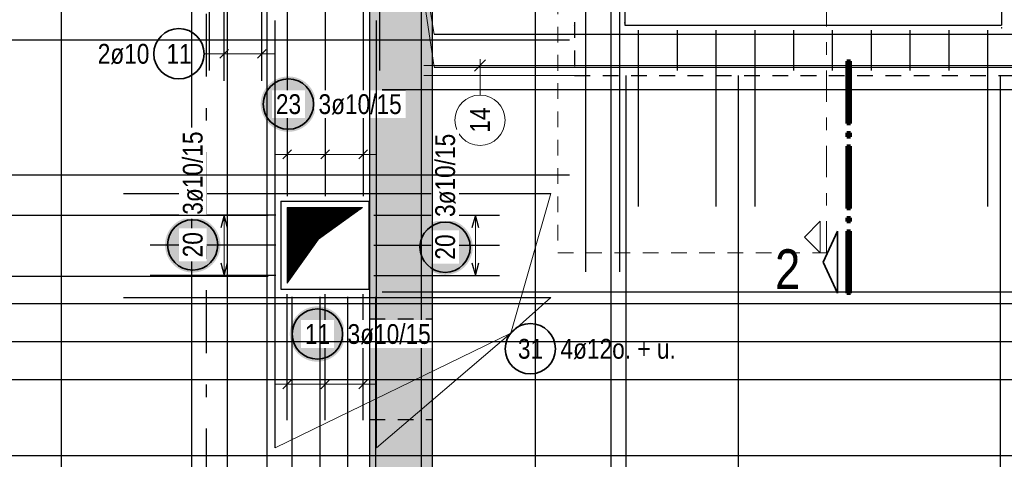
# Model space of a CAD drawing. Header units: millimetres. Extents: x -5 to 96, y -36 to 51.
# Tile 10 of 46: x 13.52 to 21.36, y 14.77 to 18.27. Entities that reach past the tile are written whole.
import ezdxf

# ---------------------------------------------------------------- set-up
doc = ezdxf.new("R2010")
doc.units = ezdxf.units.MM
for name, pattern in [('DASHDOT', [1, 0.5, -0.25, 0, -0.25]), ('DASHDOTX2', [2, 1, -0.5, 0, -0.5]), ('HIDDEN', [0.375, 0.25, -0.125])]:
    doc.linetypes.add(name, pattern=pattern)
for name, color, linetype, lineweight in [('Achsen', 7, 'Continuous', 20), ('Geschnittene Kanten', 7, 'Continuous', 20), ('Schraffuren', 7, 'Continuous', 20)]:
    doc.layers.add(name, color=color, linetype=linetype, lineweight=lineweight)
doc.styles.add('Arial Narrow', font='ARIALN.TTF')

msp = doc.modelspace()

# ---------------------------------------------------------------- hatches: boundary and pattern name
at = {"lineweight": 13}
h = msp.add_hatch(dxfattribs=at)
h.set_pattern_fill('Mau', color=6, scale=0.01, angle=45, style=0, pattern_type=2)
h.set_pattern_definition([(45, (0, 0), (-0.0036769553, 0.0036769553), [])])
h.paths.add_polyline_path([(15.652042, 16.176847), (15.902042, 16.526847), (16.252042, 16.776847), (15.652042, 16.776847)])
at = {"lineweight": 25, "true_color": 0xffffff}
for points in [[(15.12, 16.480072), (15.119866, 16.48775), (15.119464, 16.495418), (15.118795, 16.503068), (15.117859, 16.51069), (15.116658, 16.518274), (15.115192, 16.525812), (15.113465, 16.533294), (15.111478, 16.540712), (15.109232, 16.548055), (15.106732, 16.555316), (15.10398, 16.562485), (15.10098, 16.569554), (15.097735, 16.576513), (15.094248, 16.583355), (15.090526, 16.590072), (15.086571, 16.596654), (15.082388, 16.603094), (15.077984, 16.609384), (15.073362, 16.615517), (15.06853, 16.621485), (15.063492, 16.62728), (15.058255, 16.632896), (15.052825, 16.638326), (15.047209, 16.643564), (15.041413, 16.648601), (15.035446, 16.653434), (15.029313, 16.658055), (15.023022, 16.66246), (15.016582, 16.666642), (15.01, 16.670597), (15.003284, 16.67432), (14.996442, 16.677806), (14.989482, 16.681052), (14.982413, 16.684052), (14.975244, 16.686804), (14.967984, 16.689304), (14.96064, 16.691549), (14.953223, 16.693537), (14.945741, 16.695264), (14.938203, 16.696729), (14.930618, 16.697931), (14.922996, 16.698866), (14.915346, 16.699536), (14.907678, 16.699938), (14.9, 16.700072), (14.892322, 16.699938), (14.884654, 16.699536), (14.877004, 16.698866), (14.869382, 16.697931), (14.861797, 16.696729), (14.854259, 16.695264), (14.846777, 16.693537), (14.83936, 16.691549), (14.832016, 16.689304), (14.824756, 16.686804), (14.817587, 16.684052), (14.810518, 16.681052), (14.803558, 16.677806), (14.796716, 16.67432), (14.79, 16.670597), (14.783418, 16.666642), (14.776978, 16.66246), (14.770687, 16.658055), (14.764554, 16.653434), (14.758587, 16.648601), (14.752791, 16.643564), (14.747175, 16.638326), (14.741745, 16.632896), (14.736508, 16.62728), (14.73147, 16.621485), (14.726638, 16.615517), (14.722016, 16.609384), (14.717612, 16.603094), (14.713429, 16.596654), (14.709474, 16.590072), (14.705752, 16.583355), (14.702265, 16.576513), (14.69902, 16.569554), (14.69602, 16.562485), (14.693268, 16.555316), (14.690768, 16.548055), (14.688522, 16.540712), (14.686535, 16.533294), (14.684808, 16.525812), (14.683342, 16.518274), (14.682141, 16.51069), (14.681205, 16.503068), (14.680536, 16.495418), (14.680134, 16.48775), (14.68, 16.480072), (14.680134, 16.472394), (14.680536, 16.464725), (14.681205, 16.457075), (14.682141, 16.449454), (14.683342, 16.441869), (14.684808, 16.434331), (14.686535, 16.426849), (14.688522, 16.419431), (14.690768, 16.412088), (14.693268, 16.404827), (14.69602, 16.397658), (14.69902, 16.39059), (14.702265, 16.38363), (14.705752, 16.376788), (14.709474, 16.370072), (14.713429, 16.363489), (14.717612, 16.357049), (14.722016, 16.350759), (14.726638, 16.344626), (14.73147, 16.338658), (14.736508, 16.332863), (14.741745, 16.327247), (14.747175, 16.321817), (14.752791, 16.31658), (14.758587, 16.311542), (14.764554, 16.306709), (14.770687, 16.302088), (14.776978, 16.297683), (14.783418, 16.293501), (14.79, 16.289546), (14.796716, 16.285823), (14.803558, 16.282337), (14.810518, 16.279092), (14.817587, 16.276091), (14.824756, 16.273339), (14.832016, 16.270839), (14.83936, 16.268594), (14.846777, 16.266607), (14.854259, 16.264879), (14.861797, 16.263414), (14.869382, 16.262213), (14.877004, 16.261277), (14.884654, 16.260608), (14.892322, 16.260206), (14.9, 16.260072), (14.907678, 16.260206), (14.915346, 16.260608), (14.922996, 16.261277), (14.930618, 16.262213), (14.938203, 16.263414), (14.945741, 16.264879), (14.953223, 16.266607), (14.96064, 16.268594), (14.967984, 16.270839), (14.975244, 16.273339), (14.982413, 16.276091), (14.989482, 16.279092), (14.996442, 16.282337), (15.003284, 16.285823), (15.01, 16.289546), (15.016582, 16.293501), (15.023022, 16.297683), (15.029313, 16.302088), (15.035446, 16.306709), (15.041413, 16.311542), (15.047209, 16.31658), (15.052825, 16.321817), (15.058255, 16.327247), (15.063492, 16.332863), (15.06853, 16.338658), (15.073362, 16.344626), (15.077984, 16.350759), (15.082388, 16.357049), (15.086571, 16.363489), (15.090526, 16.370072), (15.094248, 16.376788), (15.097735, 16.38363), (15.10098, 16.39059), (15.10398, 16.397658), (15.106732, 16.404827), (15.109232, 16.412088), (15.111478, 16.419431), (15.113465, 16.426849), (15.115192, 16.434331), (15.116658, 16.441869), (15.117859, 16.449454), (15.118795, 16.457075), (15.119464, 16.464725)], [(17.129354, 16.461734), (17.12922, 16.469412), (17.128818, 16.477081), (17.128148, 16.48473), (17.127213, 16.492352), (17.126011, 16.499937), (17.124546, 16.507475), (17.122819, 16.514957), (17.120831, 16.522374), (17.118586, 16.529718), (17.116086, 16.536979), (17.113334, 16.544148), (17.110334, 16.551216), (17.107088, 16.558176), (17.103602, 16.565018), (17.099879, 16.571734), (17.095924, 16.578316), (17.091742, 16.584757), (17.087337, 16.591047), (17.082716, 16.59718), (17.077883, 16.603147), (17.072845, 16.608943), (17.067608, 16.614559), (17.062178, 16.619989), (17.056562, 16.625226), (17.050767, 16.630264), (17.044799, 16.635096), (17.038666, 16.639718), (17.032376, 16.644122), (17.025936, 16.648305), (17.019354, 16.65226), (17.012637, 16.655983), (17.005795, 16.659469), (16.998836, 16.662714), (16.991767, 16.665715), (16.984598, 16.668466), (16.977337, 16.670967), (16.969994, 16.673212), (16.962576, 16.675199), (16.955094, 16.676927), (16.947556, 16.678392), (16.939972, 16.679593), (16.93235, 16.680529), (16.9247, 16.681198), (16.917031, 16.6816), (16.909354, 16.681734), (16.901676, 16.6816), (16.894007, 16.681198), (16.886357, 16.680529), (16.878735, 16.679593), (16.871151, 16.678392), (16.863613, 16.676927), (16.856131, 16.675199), (16.848713, 16.673212), (16.84137, 16.670967), (16.834109, 16.668466), (16.82694, 16.665715), (16.819871, 16.662714), (16.812912, 16.659469), (16.80607, 16.655983), (16.799354, 16.65226), (16.792771, 16.648305), (16.786331, 16.644122), (16.780041, 16.639718), (16.773908, 16.635096), (16.76794, 16.630264), (16.762145, 16.625226), (16.756529, 16.619989), (16.751099, 16.614559), (16.745862, 16.608943), (16.740824, 16.603147), (16.735991, 16.59718), (16.73137, 16.591047), (16.726965, 16.584757), (16.722783, 16.578316), (16.718828, 16.571734), (16.715105, 16.565018), (16.711619, 16.558176), (16.708374, 16.551216), (16.705373, 16.544148), (16.702621, 16.536979), (16.700121, 16.529718), (16.697876, 16.522374), (16.695888, 16.514957), (16.694161, 16.507475), (16.692696, 16.499937), (16.691495, 16.492352), (16.690559, 16.48473), (16.689889, 16.477081), (16.689488, 16.469412), (16.689354, 16.461734), (16.689488, 16.454056), (16.689889, 16.446388), (16.690559, 16.438738), (16.691495, 16.431116), (16.692696, 16.423532), (16.694161, 16.415994), (16.695888, 16.408511), (16.697876, 16.401094), (16.700121, 16.39375), (16.702621, 16.38649), (16.705373, 16.379321), (16.708374, 16.372252), (16.711619, 16.365292), (16.715105, 16.35845), (16.718828, 16.351734), (16.722783, 16.345152), (16.726965, 16.338712), (16.73137, 16.332421), (16.735991, 16.326289), (16.740824, 16.320321), (16.745862, 16.314525), (16.751099, 16.308909), (16.756529, 16.303479), (16.762145, 16.298242), (16.76794, 16.293204), (16.773908, 16.288372), (16.780041, 16.28375), (16.786331, 16.279346), (16.792771, 16.275164), (16.799354, 16.271209), (16.80607, 16.267486), (16.812912, 16.263999), (16.819871, 16.260754), (16.82694, 16.257754), (16.834109, 16.255002), (16.84137, 16.252502), (16.848713, 16.250257), (16.856131, 16.248269), (16.863613, 16.246542), (16.871151, 16.245076), (16.878735, 16.243875), (16.886357, 16.242939), (16.894007, 16.24227), (16.901676, 16.241868), (16.909354, 16.241734), (16.917031, 16.241868), (16.9247, 16.24227), (16.93235, 16.242939), (16.939972, 16.243875), (16.947556, 16.245076), (16.955094, 16.246542), (16.962576, 16.248269), (16.969994, 16.250257), (16.977337, 16.252502), (16.984598, 16.255002), (16.991767, 16.257754), (16.998836, 16.260754), (17.005795, 16.263999), (17.012637, 16.267486), (17.019354, 16.271209), (17.025936, 16.275164), (17.032376, 16.279346), (17.038666, 16.28375), (17.044799, 16.288372), (17.050767, 16.293204), (17.056562, 16.298242), (17.062178, 16.303479), (17.067608, 16.308909), (17.072845, 16.314525), (17.077883, 16.320321), (17.082716, 16.326289), (17.087337, 16.332421), (17.091742, 16.338712), (17.095924, 16.345152), (17.099879, 16.351734), (17.103602, 16.35845), (17.107088, 16.365292), (17.110334, 16.372252), (17.113334, 16.379321), (17.116086, 16.38649), (17.118586, 16.39375), (17.120831, 16.401094), (17.122819, 16.408511), (17.124546, 16.415994), (17.126011, 16.423532), (17.127213, 16.431116), (17.128148, 16.438738), (17.128818, 16.446388)]]:
    msp.add_hatch(color=7, dxfattribs=at).paths.add_polyline_path(points)
at = {"layer": 'Achsen', "lineweight": 25, "true_color": 0xffffff}
for points in [[(15.881692, 17.59963), (15.881558, 17.607308), (15.881156, 17.614977), (15.880487, 17.622627), (15.879551, 17.630248), (15.87835, 17.637833), (15.876885, 17.645371), (15.875157, 17.652853), (15.87317, 17.660271), (15.870925, 17.667614), (15.868425, 17.674875), (15.865673, 17.682044), (15.862672, 17.689112), (15.859427, 17.696072), (15.855941, 17.702914), (15.852218, 17.70963), (15.848263, 17.716213), (15.844081, 17.722653), (15.839676, 17.728943), (15.835055, 17.735076), (15.830222, 17.741044), (15.825184, 17.746839), (15.819947, 17.752455), (15.814517, 17.757885), (15.808901, 17.763122), (15.803106, 17.76816), (15.797138, 17.772993), (15.791005, 17.777614), (15.784715, 17.782019), (15.778275, 17.786201), (15.771692, 17.790156), (15.764976, 17.793879), (15.758134, 17.797365), (15.751174, 17.80061), (15.744106, 17.803611), (15.736937, 17.806363), (15.729676, 17.808863), (15.722333, 17.811108), (15.714915, 17.813095), (15.707433, 17.814823), (15.699895, 17.816288), (15.69231, 17.817489), (15.684689, 17.818425), (15.677039, 17.819094), (15.66937, 17.819496), (15.661692, 17.81963), (15.654014, 17.819496), (15.646346, 17.819094), (15.638696, 17.818425), (15.631074, 17.817489), (15.62349, 17.816288), (15.615952, 17.814823), (15.608469, 17.813095), (15.601052, 17.811108), (15.593709, 17.808863), (15.586448, 17.806363), (15.579279, 17.803611), (15.57221, 17.80061), (15.565251, 17.797365), (15.558409, 17.793879), (15.551692, 17.790156), (15.54511, 17.786201), (15.53867, 17.782019), (15.53238, 17.777614), (15.526247, 17.772993), (15.520279, 17.76816), (15.514484, 17.763122), (15.508867, 17.757885), (15.503438, 17.752455), (15.4982, 17.746839), (15.493163, 17.741044), (15.48833, 17.735076), (15.483709, 17.728943), (15.479304, 17.722653), (15.475122, 17.716213), (15.471167, 17.70963), (15.467444, 17.702914), (15.463958, 17.696072), (15.460712, 17.689112), (15.457712, 17.682044), (15.45496, 17.674875), (15.45246, 17.667614), (15.450215, 17.660271), (15.448227, 17.652853), (15.4465, 17.645371), (15.445035, 17.637833), (15.443833, 17.630248), (15.442897, 17.622627), (15.442228, 17.614977), (15.441826, 17.607308), (15.441692, 17.59963), (15.441826, 17.591952), (15.442228, 17.584284), (15.442897, 17.576634), (15.443833, 17.569012), (15.445035, 17.561428), (15.4465, 17.55389), (15.448227, 17.546408), (15.450215, 17.53899), (15.45246, 17.531647), (15.45496, 17.524386), (15.457712, 17.517217), (15.460712, 17.510148), (15.463958, 17.503189), (15.467444, 17.496347), (15.471167, 17.48963), (15.475122, 17.483048), (15.479304, 17.476608), (15.483709, 17.470318), (15.48833, 17.464185), (15.493163, 17.458217), (15.4982, 17.452422), (15.503438, 17.446806), (15.508867, 17.441376), (15.514484, 17.436139), (15.520279, 17.431101), (15.526247, 17.426268), (15.53238, 17.421647), (15.53867, 17.417242), (15.54511, 17.41306), (15.551692, 17.409105), (15.558409, 17.405382), (15.565251, 17.401896), (15.57221, 17.39865), (15.579279, 17.39565), (15.586448, 17.392898), (15.593709, 17.390398), (15.601052, 17.388153), (15.608469, 17.386165), (15.615952, 17.384438), (15.62349, 17.382973), (15.631074, 17.381771), (15.638696, 17.380836), (15.646346, 17.380166), (15.654014, 17.379764), (15.661692, 17.37963), (15.66937, 17.379764), (15.677039, 17.380166), (15.684689, 17.380836), (15.69231, 17.381771), (15.699895, 17.382973), (15.707433, 17.384438), (15.714915, 17.386165), (15.722333, 17.388153), (15.729676, 17.390398), (15.736937, 17.392898), (15.744106, 17.39565), (15.751174, 17.39865), (15.758134, 17.401896), (15.764976, 17.405382), (15.771692, 17.409105), (15.778275, 17.41306), (15.784715, 17.417242), (15.791005, 17.421647), (15.797138, 17.426268), (15.803106, 17.431101), (15.808901, 17.436139), (15.814517, 17.441376), (15.819947, 17.446806), (15.825184, 17.452422), (15.830222, 17.458217), (15.835055, 17.464185), (15.839676, 17.470318), (15.844081, 17.476608), (15.848263, 17.483048), (15.852218, 17.48963), (15.855941, 17.496347), (15.859427, 17.503189), (15.862672, 17.510148), (15.865673, 17.517217), (15.868425, 17.524386), (15.870925, 17.531647), (15.87317, 17.53899), (15.875157, 17.546408), (15.876885, 17.55389), (15.87835, 17.561428), (15.879551, 17.569012), (15.880487, 17.576634), (15.881156, 17.584284)], [(16.112763, 15.771149), (16.112629, 15.778826), (16.112228, 15.786495), (16.111558, 15.794145), (16.110622, 15.801767), (16.109421, 15.809351), (16.107956, 15.816889), (16.106229, 15.824371), (16.104241, 15.831789), (16.101996, 15.839132), (16.099496, 15.846393), (16.096744, 15.853562), (16.093743, 15.860631), (16.090498, 15.86759), (16.087012, 15.874432), (16.083289, 15.881149), (16.079334, 15.887731), (16.075152, 15.894171), (16.070747, 15.900461), (16.066126, 15.906594), (16.061293, 15.912562), (16.056255, 15.918357), (16.051018, 15.923973), (16.045588, 15.929403), (16.039972, 15.93464), (16.034177, 15.939678), (16.028209, 15.944511), (16.022076, 15.949132), (16.015786, 15.953537), (16.009346, 15.957719), (16.002763, 15.961674), (15.996047, 15.965397), (15.989205, 15.968883), (15.982246, 15.972129), (15.975177, 15.975129), (15.968008, 15.977881), (15.960747, 15.980381), (15.953404, 15.982626), (15.945986, 15.984614), (15.938504, 15.986341), (15.930966, 15.987806), (15.923382, 15.989008), (15.91576, 15.989943), (15.90811, 15.990613), (15.900441, 15.991015), (15.892763, 15.991149), (15.885086, 15.991015), (15.877417, 15.990613), (15.869767, 15.989943), (15.862145, 15.989008), (15.854561, 15.987806), (15.847023, 15.986341), (15.839541, 15.984614), (15.832123, 15.982626), (15.82478, 15.980381), (15.817519, 15.977881), (15.81035, 15.975129), (15.803281, 15.972129), (15.796322, 15.968883), (15.78948, 15.965397), (15.782763, 15.961674), (15.776181, 15.957719), (15.769741, 15.953537), (15.763451, 15.949132), (15.757318, 15.944511), (15.75135, 15.939678), (15.745555, 15.93464), (15.739939, 15.929403), (15.734509, 15.923973), (15.729272, 15.918357), (15.724234, 15.912562), (15.719401, 15.906594), (15.71478, 15.900461), (15.710375, 15.894171), (15.706193, 15.887731), (15.702238, 15.881149), (15.698515, 15.874432), (15.695029, 15.86759), (15.691783, 15.860631), (15.688783, 15.853562), (15.686031, 15.846393), (15.683531, 15.839132), (15.681286, 15.831789), (15.679298, 15.824371), (15.677571, 15.816889), (15.676106, 15.809351), (15.674905, 15.801767), (15.673969, 15.794145), (15.673299, 15.786495), (15.672898, 15.778826), (15.672763, 15.771149), (15.672898, 15.763471), (15.673299, 15.755802), (15.673969, 15.748152), (15.674905, 15.740531), (15.676106, 15.732946), (15.677571, 15.725408), (15.679298, 15.717926), (15.681286, 15.710508), (15.683531, 15.703165), (15.686031, 15.695904), (15.688783, 15.688735), (15.691783, 15.681667), (15.695029, 15.674707), (15.698515, 15.667865), (15.702238, 15.661149), (15.706193, 15.654566), (15.710375, 15.648126), (15.71478, 15.641836), (15.719401, 15.635703), (15.724234, 15.629735), (15.729272, 15.62394), (15.734509, 15.618324), (15.739939, 15.612894), (15.745555, 15.607657), (15.75135, 15.602619), (15.757318, 15.597786), (15.763451, 15.593165), (15.769741, 15.58876), (15.776181, 15.584578), (15.782763, 15.580623), (15.78948, 15.5769), (15.796322, 15.573414), (15.803281, 15.570169), (15.81035, 15.567168), (15.817519, 15.564416), (15.82478, 15.561916), (15.832123, 15.559671), (15.839541, 15.557684), (15.847023, 15.555956), (15.854561, 15.554491), (15.862145, 15.55329), (15.869767, 15.552354), (15.877417, 15.551685), (15.885086, 15.551283), (15.892763, 15.551149), (15.900441, 15.551283), (15.90811, 15.551685), (15.91576, 15.552354), (15.923382, 15.55329), (15.930966, 15.554491), (15.938504, 15.555956), (15.945986, 15.557684), (15.953404, 15.559671), (15.960747, 15.561916), (15.968008, 15.564416), (15.975177, 15.567168), (15.982246, 15.570169), (15.989205, 15.573414), (15.996047, 15.5769), (16.002763, 15.580623), (16.009346, 15.584578), (16.015786, 15.58876), (16.022076, 15.593165), (16.028209, 15.597786), (16.034177, 15.602619), (16.039972, 15.607657), (16.045588, 15.612894), (16.051018, 15.618324), (16.056255, 15.62394), (16.061293, 15.629735), (16.066126, 15.635703), (16.070747, 15.641836), (16.075152, 15.648126), (16.079334, 15.654566), (16.083289, 15.661149), (16.087012, 15.667865), (16.090498, 15.674707), (16.093743, 15.681667), (16.096744, 15.688735), (16.099496, 15.695904), (16.101996, 15.703165), (16.104241, 15.710508), (16.106229, 15.717926), (16.107956, 15.725408), (16.109421, 15.732946), (16.110622, 15.740531), (16.111558, 15.748152), (16.112228, 15.755802)]]:
    msp.add_hatch(color=7, dxfattribs=at).paths.add_polyline_path(points)
at = {"layer": 'Schraffuren', "lineweight": 13, "true_color": 0xd7ffd7}
msp.add_hatch(color=254, dxfattribs=at).paths.add_polyline_path([(16.80703, 10.282528), (16.30703, 10.282528), (16.30703, 21.621704), (16.80703, 21.621704)])

# ---------------------------------------------------------------- linework, layer by layer
at = {"color": 9, "linetype": 'HIDDEN', "lineweight": 0, "ltscale": 0.5}
for p, q in [((17.807576, 22.715421), (17.807576, 16.417655)), ((17.807576, 16.417655), (19.944719, 16.417655))]:
    msp.add_line(p, q, dxfattribs=at)
at = {"color": 9, "linetype": 'DASHDOT', "lineweight": 0, "ltscale": 0.5}
msp.add_line((19.944719, 16.417655), (19.944719, 22.715421), dxfattribs=at)
at = {"color": 3, "linetype": 'Continuous', "lineweight": 25, "ltscale": 0.5}
for p, q in [((13.855364, 3.567223), (13.855364, 22.041704)), ((14.892041, 3.567223), (14.892041, 22.041704)), ((16.719116, 22.041704), (16.719116, 3.567223)), ((17.625368, 22.041704), (17.625368, 3.567223)), ((18.229536, 22.041704), (18.229536, 3.567223)), ((5.999536, 18.110147), (17.899536, 18.110147)), ((16.822118, 18.154947), (23.022118, 18.154947)), ((16.822118, 17.892901), (23.022118, 17.892901)), ((15.562042, 16.716846), (14.562042, 16.716846)), ((15.15, 16.716846), (15.123205, 16.616846)), ((15.176795, 16.616846), (15.15, 16.716846)), ((16.342042, 16.716846), (17.342042, 16.716846)), ((17.15, 16.716846), (17.123205, 16.616846)), ((17.176795, 16.616846), (17.15, 16.716846)), ((15.562042, 16.476847), (14.562042, 16.476847)), ((16.342042, 16.476847), (17.342042, 16.476847)), ((15.123205, 16.336847), (15.15, 16.236847)), ((15.15, 16.236847), (15.176795, 16.336847)), ((17.123205, 16.336847), (17.15, 16.236847)), ((17.15, 16.236847), (17.176795, 16.336847)), ((6.002042, 16.231997), (15.502042, 16.231997)), ((15.562042, 16.236847), (14.562042, 16.236847)), ((16.342042, 16.236847), (17.342042, 16.236847)), ((16.40703, 16.106943), (25.40703, 16.106943)), ((25.265626, 16.011996), (5.965626, 16.011996)), ((15.692042, 3.606847), (15.692042, 16.066847)), ((25.265655, 15.40685), (5.965655, 15.40685)), ((25.265683, 14.801704), (5.965683, 14.801704))]:
    msp.add_line(p, q, dxfattribs=at)
at = {"color": 3, "linetype": 'HIDDEN', "lineweight": 25, "ltscale": 0.5}
for p, q in [((17.939536, 21.626558), (17.939536, 17.826558)), ((17.939536, 17.826558), (21.739536, 17.826558)), ((16.30703, 15.091998), (16.806735, 15.091998))]:
    msp.add_line(p, q, dxfattribs=at)
at = {"color": 3, "linetype": 'Continuous', "lineweight": 25}
for p, q in [((18.339536, 21.226558), (18.339536, 18.226558)), ((21.339536, 21.226558), (21.339536, 18.226558)), ((18.339536, 18.226558), (21.339536, 18.226558)), ((15.602042, 16.826847), (16.302042, 16.826847)), ((15.602042, 16.826847), (15.602042, 16.126847)), ((16.302042, 16.826847), (16.302042, 16.126847)), ((15.602042, 16.126847), (16.302042, 16.126847))]:
    msp.add_line(p, q, dxfattribs=at)
at = {"color": 5, "linetype": 'Continuous', "lineweight": 18, "ltscale": 0.5}
for p, q in [((16.822118, 17.892901), (16.442184, 20.410556)), ((16.822118, 18.154947), (16.442184, 20.410556)), ((15.3, 16.716846), (15, 16.716846)), ((15.15, 16.236847), (15.15, 16.716846)), ((17.3, 16.716846), (17, 16.716846)), ((17.15, 16.236847), (17.15, 16.716846)), ((15, 16.236847), (15.3, 16.236847)), ((17, 16.236847), (17.3, 16.236847))]:
    msp.add_line(p, q, dxfattribs=at)
at = {"color": 9, "linetype": 'Continuous', "lineweight": 0, "ltscale": 0.5}
for p, q in [((17.231305, 17.950752), (17.142916, 17.862364)), ((17.18711, 17.671756), (17.18711, 17.956558)), ((16.739536, 17.906558), (22.939536, 17.906558))]:
    msp.add_line(p, q, dxfattribs=at)
at = {"color": 1, "linetype": 'Continuous', "lineweight": 70}
for p, q in [((20.136923, 17.940231), (20.106919, 17.940231)), ((20.106919, 17.940231), (20.106919, 17.445236)), ((20.136923, 17.445236), (20.136923, 17.940231)), ((20.106919, 17.445236), (20.136923, 17.445236)), ((20.136923, 17.370235), (20.106919, 17.370235)), ((20.106919, 17.370235), (20.106919, 17.34023)), ((20.106919, 17.34023), (20.136923, 17.34023)), ((20.136923, 17.34023), (20.136923, 17.370235)), ((20.136923, 17.265232), (20.106919, 17.265232)), ((20.106919, 17.265232), (20.106919, 16.770236)), ((20.136923, 16.770236), (20.136923, 17.265232)), ((20.106919, 16.770236), (20.136923, 16.770236)), ((20.136923, 16.695236), (20.106919, 16.695236)), ((20.106919, 16.695236), (20.106919, 16.665229)), ((20.136923, 16.665229), (20.136923, 16.695236)), ((20.106919, 16.665229), (20.136923, 16.665229)), ((20.136923, 16.59023), (20.106919, 16.59023)), ((20.106919, 16.59023), (20.106919, 16.095235)), ((20.136923, 16.095235), (20.136923, 16.59023)), ((20.106919, 16.095235), (20.136923, 16.095235))]:
    msp.add_line(p, q, dxfattribs=at)
at = {"color": 9, "linetype": 'Continuous', "lineweight": 0}
for p, q in [((17.939536, 17.826558), (16.739536, 17.826558)), ((19.894719, 16.667655), (19.769719, 16.542655)), ((19.894719, 16.417655), (19.894719, 16.667655)), ((19.769719, 16.542655), (19.894719, 16.417655))]:
    msp.add_line(p, q, dxfattribs=at)
at = {"color": 6, "linetype": 'Continuous', "lineweight": 13}
for p, q in [((15.652042, 16.176847), (15.652042, 16.776847)), ((15.652042, 16.776847), (16.252042, 16.776847)), ((15.902042, 16.526847), (16.252042, 16.776847)), ((15.652042, 16.176847), (15.902042, 16.526847))]:
    msp.add_line(p, q, dxfattribs=at)
at = {"color": 2, "linetype": 'Continuous', "lineweight": 35}
for p, q in [((20.031918, 16.59023), (19.919419, 16.342727)), ((20.031918, 16.095235), (20.031918, 16.59023)), ((19.919419, 16.342727), (20.031918, 16.095235))]:
    msp.add_line(p, q, dxfattribs=at)
at = {"color": 9, "linetype": 'Continuous', "lineweight": 0, "ltscale": 0.5}
msp.add_circle((17.18711, 17.471756), 0.2, dxfattribs=at)
at = {"color": 2, "linetype": 'Continuous', "lineweight": 35, "ltscale": 0.5}
for centre in [(14.9, 16.480072), (16.909354, 16.461734)]:
    msp.add_circle(centre, 0.2, dxfattribs=at)
at = {"layer": 'Achsen', "color": 3, "linetype": 'DASHDOTX2', "lineweight": 25, "ltscale": 0.5}
msp.add_line((15.007008, 39.218719), (15.007008, 1.25994), dxfattribs=at)
at = {"layer": 'Achsen', "color": 3, "linetype": 'Continuous', "lineweight": 25, "ltscale": 0.5}
for p, q in [((18.027526, 22.064843), (18.027526, 16.264843)), ((18.296615, 22.064843), (18.296615, 16.264843)), ((15.032874, 17.86731), (15.032874, 21.26731)), ((16.390405, 17.86731), (16.390405, 21.26731)), ((15.652043, 18.816797), (15.652043, 16.866847)), ((15.954536, 18.816797), (15.954536, 16.866847)), ((16.25703, 18.816797), (16.25703, 16.866847)), ((15.150417, 17.786017), (15.150417, 18.786017)), ((15.450417, 17.786017), (15.450417, 18.786017)), ((18.449536, 16.786558), (18.449536, 18.186558)), ((18.449536, 17.866558), (18.449536, 18.186558)), ((18.758425, 17.866558), (18.758425, 18.186558)), ((19.067314, 16.786558), (19.067314, 18.186558)), ((19.067314, 17.866558), (19.067314, 18.186558)), ((19.376202, 16.786558), (19.376202, 18.186558)), ((19.376202, 17.866558), (19.376202, 18.186558)), ((19.685091, 17.866558), (19.685091, 18.186558)), ((19.99398, 17.866558), (19.99398, 18.186558)), ((20.302868, 17.866558), (20.302868, 18.186558)), ((20.611757, 17.866558), (20.611757, 18.186558)), ((20.920646, 17.866558), (20.920646, 18.186558)), ((21.229534, 16.786558), (21.229534, 18.186558)), ((21.229534, 17.866558), (21.229534, 18.186558)), ((15.115061, 17.964645), (15.185772, 18.035355)), ((15.415061, 17.964645), (15.485772, 18.035355)), ((15.616687, 17.164645), (15.687398, 17.235355)), ((15.919181, 17.164645), (15.989892, 17.235355)), ((16.221675, 17.164645), (16.292386, 17.235355)), ((14.349871, 16.887926), (17.749871, 16.887926)), ((15.652042, 15.086847), (15.652042, 16.086847)), ((15.954536, 15.086847), (15.954536, 16.086847)), ((16.25703, 15.086847), (16.25703, 16.086847)), ((14.349871, 16.061872), (17.749871, 16.061872)), ((15.687398, 15.406504), (15.616687, 15.335793)), ((15.989891, 15.406504), (15.919181, 15.335793)), ((16.292385, 15.406504), (16.221674, 15.335793))]:
    msp.add_line(p, q, dxfattribs=at)
at = {"layer": 'Achsen', "color": 5, "linetype": 'Continuous', "lineweight": 18, "ltscale": 0.5}
for p, q in [((15.150417, 17.85), (15.150417, 18.15)), ((15.450417, 17.85), (15.450417, 18.15)), ((14.990422, 18), (15.050417, 18)), ((15.550417, 18), (15.050417, 18)), ((15.652043, 17.05), (15.652043, 17.35)), ((15.954536, 17.05), (15.954536, 17.35)), ((16.25703, 17.05), (16.25703, 17.35)), ((16.35703, 17.2), (15.552043, 17.2)), ((17.749871, 16.887926), (17.432041, 15.778962)), ((17.749871, 16.061872), (17.432041, 15.778962)), ((15.652042, 15.521149), (15.652042, 15.221149)), ((15.954536, 15.521149), (15.954536, 15.221149)), ((16.25703, 15.521149), (16.25703, 15.221149)), ((15.552042, 15.371149), (16.35703, 15.371149))]:
    msp.add_line(p, q, dxfattribs=at)
at = {"layer": 'Achsen', "color": 2, "linetype": 'Continuous', "lineweight": 35, "ltscale": 0.5}
for centre in [(14.790422, 18), (15.661692, 17.59963), (15.892763, 15.771149), (17.587929, 15.653667)]:
    msp.add_circle(centre, 0.2, dxfattribs=at)
at = {"layer": 'Achsen', "color": 9, "linetype": 'Continuous', "lineweight": 0}
for centre in [(17.939536, 18.226558), (18.339536, 18.246646), (21.339536, 18.206558)]:
    msp.add_circle(centre, 0.00222, dxfattribs=at)
at = {"layer": 'Geschnittene Kanten', "color": 3, "linetype": 'Continuous', "lineweight": 25, "ltscale": 0.5}
for p, q in [((15.177008, 3.567223), (15.177008, 18.756797)), ((15.492042, 3.567223), (15.492042, 18.756797)), ((18.349536, 3.567223), (18.349536, 17.826558)), ((19.243536, 3.567223), (19.243536, 17.826558)), ((21.329534, 3.567223), (21.329534, 17.826558))]:
    msp.add_line(p, q, dxfattribs=at)

# ---------------------------------------------------------------- texts
at = {"color": 1, "lineweight": 70, "style": 'Arial Narrow'}
msp.add_text('2', height=0.315, dxfattribs=at).set_placement((19.535704, 16.129905))
at = {"color": 9, "lineweight": 0, "insert": (17.10836, 17.372531), "char_height": 0.1575, "attachment_point": 1, "rotation": 90, "line_spacing_factor": 0.9, "style": 'Arial Narrow'}
msp.add_mtext('14', dxfattribs=at)
at = {"layer": 'Achsen', "color": 2, "lineweight": 35, "char_height": 0.1575, "attachment_point": 1, "line_spacing_factor": 0.9, "style": 'Arial Narrow'}
for s, insert in [('2ø10', (14.144072, 18.07875)), ('11', (14.691197, 18.07875)), ('31', (17.488704, 15.732417)), ('4ø12o. + u.', (17.827929, 15.732417))]:
    msp.add_mtext(s, dxfattribs=dict(at, insert=insert))

# ---------------------------------------------------------------- next in the draw order: texts
at = {"color": 2, "lineweight": 35, "char_height": 0.1575, "attachment_point": 1, "rotation": 90, "line_spacing_factor": 0.9, "style": 'Arial Narrow', "bg_fill": 3, "box_fill_scale": 1.2, "bg_fill_color": 256, "bg_fill_true_color": 13158600, "bg_fill_transparency": 0}
for s, insert in [('3ø10/15', (14.82125, 16.720072)), ('3ø10/15', (16.830604, 16.701734)), ('20', (14.82125, 16.380847)), ('20', (16.830604, 16.362509))]:
    msp.add_mtext(s, dxfattribs=dict(at, insert=insert))
at = {"layer": 'Achsen', "color": 2, "lineweight": 35, "char_height": 0.1575, "attachment_point": 1, "line_spacing_factor": 0.9, "style": 'Arial Narrow', "bg_fill": 3, "box_fill_scale": 1.2, "bg_fill_color": 256, "bg_fill_true_color": 13158600, "bg_fill_transparency": 0}
for s, insert in [('23', (15.562467, 17.67838)), ('3ø10/15', (15.901692, 17.67838)), ('11', (15.793538, 15.849899)), ('3ø10/15', (16.132763, 15.849899))]:
    msp.add_mtext(s, dxfattribs=dict(at, insert=insert))

# ---------------------------------------------------------------- next in the draw order: linework, layer by layer
at = {"color": 3, "linetype": 'Continuous', "lineweight": 25, "ltscale": 0.5}
for p, q in [((16.40703, 17.716558), (25.40703, 17.716558)), ((5.999536, 17.036848), (17.899536, 17.036848)), ((6.002042, 16.716847), (15.502042, 16.716847)), ((15.913705, 3.606847), (15.913705, 16.066847)), ((16.135367, 3.606847), (16.135367, 16.066847)), ((16.35703, 3.606847), (16.35703, 16.066847)), ((25.26564, 15.709423), (5.96564, 15.709423))]:
    msp.add_line(p, q, dxfattribs=at)
at = {"color": 3, "linetype": 'HIDDEN', "lineweight": 25, "ltscale": 0.5}
for p, q in [((16.30703, 15.891998), (16.806735, 15.891998)), ((16.806735, 15.891998), (16.806735, 15.091998))]:
    msp.add_line(p, q, dxfattribs=at)
at = {"layer": 'Achsen', "color": 3, "linetype": 'Continuous', "lineweight": 25, "ltscale": 0.5}
for p, q in [((15.55572, 14.865519), (15.55572, 18.265519)), ((16.362784, 14.865519), (16.362784, 18.265519))]:
    msp.add_line(p, q, dxfattribs=at)
at = {"layer": 'Achsen', "color": 5, "linetype": 'Continuous', "lineweight": 18, "ltscale": 0.5}
for p in [(15.55572, 14.865519), (16.362784, 14.865519)]:
    msp.add_line(p, (17.432041, 15.778962), dxfattribs=at)
at = {"layer": 'Geschnittene Kanten', "color": 3, "linetype": 'Continuous', "lineweight": 25}
for p, q in [((16.30703, 21.621704), (16.30703, 10.282528)), ((16.807032, 21.621704), (16.807032, 10.282528))]:
    msp.add_line(p, q, dxfattribs=at)

doc.saveas('drawing.dxf')
